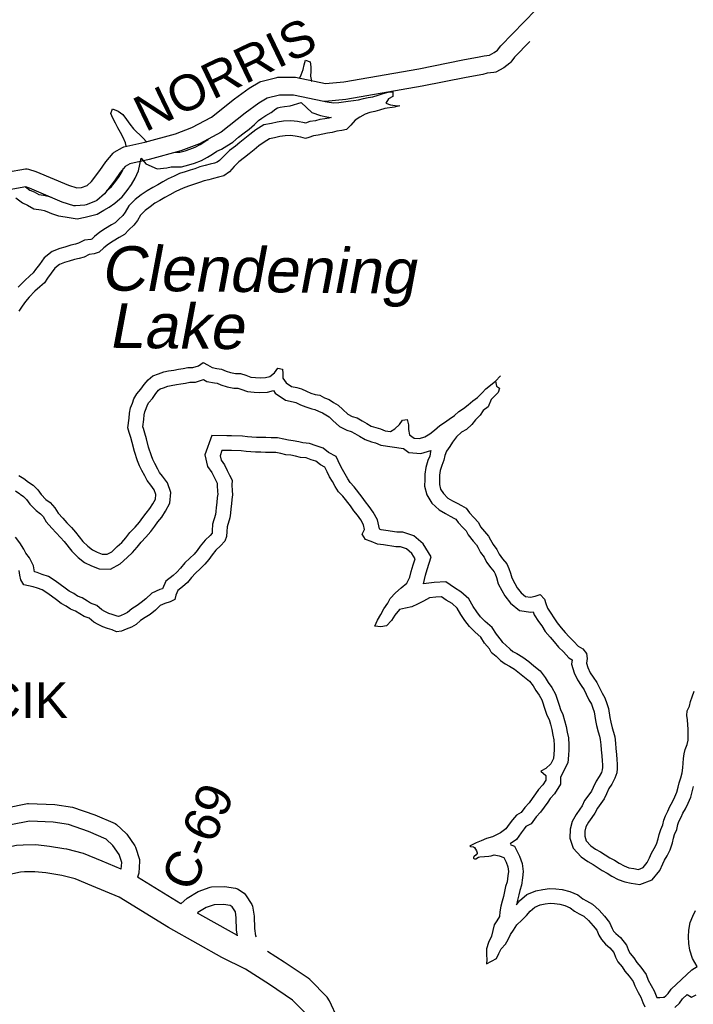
# Model space of a CAD drawing. Header units: feet. Extents: x 2324188 to 2324820, y 186207 to 186678.
# Tile 6 of 41: x 2324310 to 2324340, y 186380 to 186424. Entities that reach past the tile are written whole.
import ezdxf
from ezdxf.enums import TextEntityAlignment as Align

# ---------------------------------------------------------------- set-up
doc = ezdxf.new("R2010")
doc.units = ezdxf.units.FT
doc.header["$MEASUREMENT"] = 0
doc.linetypes.add('waterex', pattern=[0])
doc.layers.add('RD_X_Cells', color=7, linetype='Continuous')
doc.layers.add('UT_X_Water', color=133, linetype='waterex')
doc.styles.add('ROAD', font='arial.ttf', dxfattribs={"height": 400})
doc.styles.add('WATER', font='arial.ttf', dxfattribs={"oblique": 10, "height": 500})

msp = doc.modelspace()

# ---------------------------------------------------------------- linework, layer by layer
at = {"layer": 'RD_X_Cells'}
for points in [[(2324308.609, 186416.689), (2324310.296, 186416.985), (2324310.36, 186416.986), (2324310.424, 186416.976), (2324310.745, 186416.87), (2324312.175, 186416.264), (2324312.54, 186416.15), (2324312.751, 186416.167), (2324312.993, 186416.261), (2324313.189, 186416.43), (2324313.557, 186416.912), (2324313.822, 186417.299), (2324314.133, 186417.674), (2324314.187, 186417.719), (2324314.552, 186417.928), (2324314.605, 186417.949), (2324315.522, 186418.162), (2324316.868, 186418.528), (2324317.597, 186418.805), (2324318.452, 186419.261), (2324319.459, 186420.058), (2324320.108, 186420.531), (2324320.575, 186420.804), (2324320.625, 186420.824), (2324321.322, 186421.003), (2324321.37, 186421.009), (2324322.139, 186421.012), (2324323.465, 186420.736), (2324324.258, 186420.804), (2324327.56, 186421.381), (2324329.484, 186421.769), (2324330.203, 186421.903), (2324330.432, 186421.958), (2324330.66, 186421.981), (2324330.865, 186422.093), (2324331.018, 186422.203), (2324331.158, 186422.396), (2324332.687, 186423.971)], [(2324332.435, 186422.587), (2324332.435, 186422.587), (2324331.759, 186421.891), (2324331.596, 186421.666), (2324331.551, 186421.622), (2324331.282, 186421.429), (2324330.932, 186421.237), (2324330.857, 186421.214), (2324330.562, 186421.184), (2324330.366, 186421.137)], [(2324330.366, 186421.137), (2324329.633, 186421), (2324327.705, 186420.612), (2324324.359, 186420.027), (2324323.447, 186419.948), (2324323.39, 186419.952), (2324322.06, 186420.229), (2324321.446, 186420.227), (2324320.899, 186420.086), (2324320.537, 186419.875), (2324319.932, 186419.435), (2324318.883, 186418.603), (2324317.922, 186418.091), (2324317.111, 186417.782), (2324315.714, 186417.403), (2324314.866, 186417.205), (2324314.667, 186417.092), (2324314.447, 186416.827), (2324314.192, 186416.454), (2324313.762, 186415.89), (2324313.427, 186415.602), (2324313.37, 186415.567), (2324312.955, 186415.407), (2324312.9, 186415.394), (2324312.49, 186415.36), (2324312.415, 186415.369), (2324311.905, 186415.528), (2324310.47, 186416.137), (2324310.303, 186416.191), (2324308.747, 186415.918)], [(2324309.439, 186388.928), (2324310.38, 186389.116), (2324310.426, 186389.12), (2324311.574, 186389.071), (2324312.358, 186388.955), (2324313.336, 186388.622), (2324314.231, 186388.23), (2324314.287, 186388.193), (2324314.707, 186387.801), (2324314.735, 186387.769), (2324315.091, 186387.254), (2324315.116, 186387.202), (2324315.292, 186386.655), (2324315.301, 186386.58), (2324315.265, 186386.061), (2324315.254, 186386.008), (2324315.208, 186385.88)], [(2324314.492, 186386.234), (2324314.513, 186386.523), (2324314.398, 186386.88), (2324314.127, 186387.271), (2324313.826, 186387.552), (2324313.052, 186387.891), (2324312.173, 186388.191), (2324311.5, 186388.29), (2324310.464, 186388.335), (2324309.649, 186388.172)], [(2324317.115, 186384.712), (2324317.386, 186384.956), (2324317.877, 186385.252), (2324318.394, 186385.439), (2324318.455, 186385.45), (2324319.031, 186385.467), (2324319.515, 186385.39), (2324319.59, 186385.362), (2324319.889, 186385.171), (2324319.95, 186385.111), (2324320.227, 186384.675), (2324320.255, 186384.601), (2324320.326, 186384.169), (2324320.342, 186383.624), (2324320.388, 186383.306), (2324320.418, 186383.258)], [(2324319.596, 186383.309), (2324319.56, 186383.556), (2324319.545, 186384.093), (2324319.502, 186384.357), (2324319.359, 186384.581), (2324319.272, 186384.636), (2324318.981, 186384.683), (2324318.572, 186384.671), (2324318.216, 186384.542), (2324317.854, 186384.323), (2324317.834, 186384.305)]]:
    msp.add_lwpolyline(points, dxfattribs=at)
at = {"layer": 'RD_X_Cells', "color": 2, "linetype": 'Continuous'}
for points in [[(2324314.492, 186386.234), (2324313.649, 186386.589), (2324312.842, 186386.926), (2324312.099, 186387.108), (2324311.97, 186387.124), (2324311.343, 186387.234), (2324310.747, 186387.295), (2324310.193, 186387.287), (2324309.9, 186387.264), (2324308.29, 186386.914), (2324307.246, 186386.579), (2324306.482, 186386.432), (2324305.374, 186386.358), (2324304.475, 186386.457), (2324303.41, 186386.806), (2324302.622, 186387.225), (2324300.859, 186388.743), (2324299.593, 186390.117)], [(2324317.864, 186382.939), (2324316.562, 186383.675), (2324314.396, 186385), (2324313.195, 186385.506), (2324312.475, 186385.807), (2324311.884, 186385.951), (2324311.793, 186385.963), (2324311.181, 186386.07), (2324310.696, 186386.12), (2324310.249, 186386.114), (2324310.073, 186386.099), (2324308.595, 186385.778), (2324307.537, 186385.439), (2324306.632, 186385.265), (2324305.349, 186385.179), (2324304.226, 186385.303), (2324302.948, 186385.721), (2324301.955, 186386.25), (2324300.041, 186387.897), (2324298.729, 186389.321)], [(2324317.116, 186384.713), (2324315.208, 186385.88)], [(2324318.442, 186383.961), (2324317.834, 186384.305)], [(2324319.595, 186383.32), (2324319.461, 186383.385), (2324318.442, 186383.961)], [(2324327.796, 186367.065), (2324327.243, 186367.85), (2324326.758, 186368.607), (2324326.465, 186369.255), (2324325.769, 186371.679), (2324325.367, 186372.983), (2324325.031, 186373.71), (2324324.551, 186374.273), (2324324.227, 186375.323), (2324323.893, 186376.526), (2324323.079, 186378.759), (2324322.911, 186379.217), (2324322.603, 186379.887), (2324322.012, 186380.482), (2324321.003, 186381.172), (2324319.948, 186381.843), (2324318.914, 186382.345), (2324317.864, 186382.939)], [(2324328.756, 186367.741), (2324328.218, 186368.506), (2324327.793, 186369.168), (2324327.571, 186369.661), (2324326.895, 186372.014), (2324326.466, 186373.404), (2324326.03, 186374.349), (2324325.602, 186374.85), (2324325.354, 186375.654), (2324325.012, 186376.885), (2324324.182, 186379.161), (2324323.998, 186379.665), (2324323.639, 186380.444), (2324323.537, 186380.612), (2324322.767, 186381.388), (2324322.693, 186381.439), (2324321.65, 186382.153), (2324320.913, 186382.621)]]:
    msp.add_lwpolyline(points, dxfattribs=at)
at = {"layer": 'UT_X_Water'}
msp.add_line((2324330.927, 186407.662), (2324331.141, 186407.895), dxfattribs=at)
for points in [[(2324322.322, 186420.956), (2324322.397, 186421.115), (2324322.473, 186421.358), (2324322.527, 186421.555), (2324322.588, 186421.759), (2324322.784, 186421.682), (2324322.809, 186421.471), (2324322.81, 186421.274), (2324322.804, 186421.062), (2324322.852, 186420.843), (2324322.853, 186420.84)], [(2324323.441, 186419.946), (2324323.617, 186419.914), (2324323.828, 186419.884), (2324324.047, 186419.902), (2324324.25, 186419.934), (2324324.461, 186419.959), (2324324.695, 186419.992), (2324324.914, 186420.017), (2324325.125, 186420.074), (2324325.328, 186420.122), (2324325.531, 186420.155), (2324325.765, 186420.22), (2324325.991, 186420.3), (2324326.218, 186420.356), (2324326.421, 186420.365), (2324326.422, 186420.169)], [(2324326.422, 186420.169), (2324326.22, 186420.066), (2324326.111, 186419.869), (2324326.307, 186419.792), (2324326.519, 186419.77), (2324326.722, 186419.755), (2324326.496, 186419.699), (2324326.058, 186419.633), (2324325.832, 186419.569), (2324325.629, 186419.512), (2324325.403, 186419.456), (2324325.2, 186419.384), (2324324.966, 186419.257), (2324324.764, 186419.13), (2324324.569, 186418.909), (2324324.375, 186418.711), (2324324.172, 186418.67), (2324323.953, 186418.645), (2324323.751, 186418.589), (2324323.547, 186418.548), (2324323.344, 186418.516), (2324323.141, 186418.467), (2324322.938, 186418.434), (2324322.735, 186418.362), (2324322.579, 186418.314)], [(2324309.859, 186415.711), (2324310.156, 186415.488), (2324310.382, 186415.399), (2324310.65, 186415.236), (2324310.971, 186415.188), (2324311.113, 186415.162), (2324311.23, 186415.121), (2324311.431, 186415.026), (2324311.743, 186414.92), (2324312.029, 186414.873), (2324312.564, 186414.797), (2324312.911, 186414.862), (2324313.437, 186415.002), (2324313.727, 186415.166), (2324313.964, 186415.31), (2324314.211, 186415.483), (2324314.527, 186415.756), (2324314.752, 186416.034), (2324314.945, 186416.295), (2324315.11, 186416.582), (2324315.253, 186416.896), (2324315.37, 186417.462), (2324315.567, 186417.208), (2324316.063, 186416.993), (2324316.488, 186417.028), (2324316.691, 186417.078), (2324317.142, 186417.081), (2324317.467, 186417.16), (2324317.715, 186417.236), (2324318.016, 186417.349), (2324318.278, 186417.497), (2324318.506, 186417.635), (2324318.696, 186417.759), (2324318.888, 186417.85), (2324319.135, 186417.999), (2324319.388, 186418.161), (2324319.643, 186418.377), (2324319.885, 186418.564), (2324320.109, 186418.733), (2324320.347, 186418.938), (2324320.52, 186419.113), (2324320.66, 186419.212), (2324320.843, 186419.327), (2324321.076, 186419.467), (2324321.282, 186419.621), (2324321.359, 186419.669), (2324321.468, 186419.69), (2324321.664, 186419.733), (2324321.908, 186419.761), (2324322.385, 186419.907), (2324322.859, 186419.456), (2324323.244, 186419.325), (2324323.515, 186419.276), (2324323.71, 186419.249)], [(2324314.712, 186417.979), (2324314.675, 186418.134), (2324314.58, 186418.361), (2324314.461, 186418.58), (2324314.35, 186418.783), (2324314.247, 186418.994), (2324314.128, 186419.213), (2324314.033, 186419.425), (2324314.11, 186419.621), (2324314.361, 186419.521), (2324314.565, 186419.381), (2324314.723, 186419.155), (2324314.873, 186418.944), (2324315.038, 186418.741), (2324315.44, 186418.343), (2324315.616, 186418.162)], [(2324322.589, 186418.993), (2324322.54, 186419.01), (2324322.226, 186419.068), (2324321.932, 186419.099), (2324321.618, 186419.076), (2324321.342, 186419.037), (2324321.094, 186418.986), (2324320.757, 186418.923), (2324320.404, 186418.695), (2324320.134, 186418.503), (2324319.922, 186418.321), (2324319.702, 186418.151), (2324319.503, 186417.987), (2324319.239, 186417.788), (2324318.979, 186417.533), (2324318.813, 186417.351), (2324318.706, 186417.276), (2324318.58, 186417.237), (2324318.392, 186417.187), (2324318.178, 186417.138), (2324317.94, 186417.071), (2324317.725, 186416.995), (2324317.513, 186416.927), (2324317.296, 186416.861), (2324317.051, 186416.777), (2324316.81, 186416.673), (2324316.554, 186416.547), (2324316.316, 186416.413), (2324316.094, 186416.292), (2324315.875, 186416.164), (2324315.629, 186416.029), (2324315.371, 186415.842), (2324315.111, 186415.643), (2324314.829, 186415.356), (2324314.669, 186415.085), (2324314.561, 186414.945), (2324314.373, 186414.767), (2324314.232, 186414.623), (2324314.066, 186414.527), (2324313.799, 186414.363), (2324313.56, 186414.212), (2324313.314, 186414.01), (2324313.196, 186413.904), (2324313.152, 186413.89), (2324312.881, 186413.849), (2324312.622, 186413.717), (2324312.489, 186413.678), (2324312.282, 186413.637), (2324312.014, 186413.554), (2324311.795, 186413.485), (2324311.46, 186413.362), (2324311.111, 186413.075), (2324310.904, 186412.794), (2324310.734, 186412.571), (2324310.628, 186412.416), (2324310.483, 186412.286), (2324310.259, 186412.083), (2324309.97, 186411.789)], [(2324323.709, 186419.248), (2324323.601, 186419.218), (2324323.433, 186419.184), (2324323.218, 186419.149), (2324323.015, 186419.101), (2324322.778, 186419.063), (2324322.587, 186418.995)], [(2324322.579, 186418.314), (2324322.376, 186418.383), (2324322.133, 186418.429), (2324321.922, 186418.451), (2324321.687, 186418.434), (2324321.453, 186418.401), (2324321.219, 186418.352), (2324321, 186418.311), (2324320.766, 186418.16), (2324320.533, 186417.994), (2324320.331, 186417.82), (2324320.105, 186417.646), (2324319.903, 186417.48), (2324319.662, 186417.297), (2324319.444, 186417.084), (2324319.242, 186416.863), (2324318.993, 186416.688), (2324318.759, 186416.616), (2324318.548, 186416.56), (2324318.337, 186416.511), (2324318.134, 186416.455), (2324317.932, 186416.383), (2324317.705, 186416.311), (2324317.495, 186416.247), (2324317.284, 186416.174), (2324317.081, 186416.087), (2324316.855, 186415.975), (2324316.629, 186415.848), (2324316.411, 186415.729), (2324316.193, 186415.602), (2324315.975, 186415.483), (2324315.757, 186415.324), (2324315.539, 186415.158), (2324315.345, 186414.96), (2324315.206, 186414.724), (2324315.043, 186414.511), (2324314.825, 186414.305), (2324314.631, 186414.108), (2324314.397, 186413.973), (2324314.14, 186413.814), (2324313.938, 186413.687), (2324313.736, 186413.521), (2324313.526, 186413.331), (2324313.299, 186413.259), (2324313.081, 186413.226), (2324312.862, 186413.115), (2324312.644, 186413.05), (2324312.441, 186413.01), (2324312.207, 186412.938), (2324312.004, 186412.873), (2324311.785, 186412.793), (2324311.583, 186412.627), (2324311.421, 186412.406), (2324311.258, 186412.193), (2324311.118, 186411.988), (2324310.916, 186411.806), (2324310.706, 186411.617), (2324310.45, 186411.356), (2324310.287, 186411.159), (2324310.148, 186410.961), (2324309.993, 186410.741)], [(2324316.875, 186417.725), (2324317.063, 186417.727), (2324317.297, 186417.783), (2324317.508, 186417.848), (2324317.742, 186417.936), (2324317.952, 186418.055), (2324318.162, 186418.182), (2324318.317, 186418.283)], [(2324313.845, 186416.021), (2324314.062, 186416.207), (2324314.24, 186416.428), (2324314.403, 186416.649), (2324314.535, 186416.878), (2324314.597, 186417.014)], [(2324310.29, 186416.195), (2324310.474, 186416.057), (2324310.67, 186415.98), (2324310.874, 186415.856), (2324311.077, 186415.826), (2324311.281, 186415.788), (2324311.416, 186415.74)], [(2324310.425, 186403.233), (2324310.622, 186403.093), (2324310.826, 186402.891), (2324310.976, 186402.68), (2324311.181, 186402.469), (2324311.377, 186402.329), (2324311.582, 186402.103), (2324311.724, 186401.869), (2324311.929, 186401.642), (2324312.11, 186401.44), (2324312.307, 186401.237), (2324312.48, 186401.034), (2324312.812, 186400.628), (2324313.024, 186400.41), (2324313.228, 186400.254), (2324313.44, 186400.146), (2324313.652, 186400.069), (2324313.871, 186400.063), (2324314.074, 186400.174), (2324314.314, 186400.395), (2324314.524, 186400.585), (2324314.695, 186400.783), (2324314.873, 186401.011), (2324315.099, 186401.248), (2324315.293, 186401.469), (2324315.448, 186401.675), (2324315.587, 186401.872), (2324315.75, 186402.069), (2324315.882, 186402.274), (2324315.99, 186402.487), (2324316.012, 186402.691), (2324315.94, 186402.894), (2324315.79, 186403.097), (2324315.625, 186403.3), (2324315.522, 186403.511), (2324315.403, 186403.746), (2324315.292, 186403.949), (2324315.212, 186404.169), (2324315.069, 186404.576), (2324314.973, 186404.967), (2324314.909, 186405.195), (2324314.845, 186405.406), (2324314.788, 186405.617), (2324314.848, 186406.042), (2324314.862, 186406.254), (2324314.9, 186406.497), (2324314.985, 186406.694), (2324315.046, 186406.891), (2324315.177, 186407.111), (2324315.356, 186407.309), (2324315.503, 186407.514), (2324315.674, 186407.727), (2324315.884, 186407.893), (2324316.126, 186407.981), (2324316.36, 186408.069), (2324316.571, 186408.11), (2324316.797, 186408.151), (2324317, 186408.191), (2324317.211, 186408.216), (2324317.422, 186408.257), (2324317.641, 186408.266), (2324317.883, 186408.338), (2324318.085, 186408.481), (2324318.281, 186408.38), (2324318.478, 186408.264), (2324318.689, 186408.226), (2324318.892, 186408.196), (2324319.096, 186408.104), (2324319.292, 186408.042), (2324319.504, 186408.004), (2324319.73, 186407.998), (2324319.958, 186407.921), (2324320.177, 186407.844), (2324320.381, 186407.822), (2324320.592, 186407.808), (2324320.819, 186407.817), (2324321.021, 186407.874), (2324321.224, 186408.024), (2324321.371, 186408.237), (2324321.567, 186408.191), (2324321.592, 186407.995), (2324321.593, 186407.799), (2324321.727, 186407.596), (2324321.963, 186407.433), (2324322.198, 186407.387), (2324322.401, 186407.326), (2324322.621, 186407.217), (2324322.817, 186407.14), (2324323.013, 186407.079), (2324323.209, 186407.041), (2324323.413, 186406.933), (2324323.616, 186406.855), (2324323.813, 186406.731), (2324324.017, 186406.607), (2324324.222, 186406.412), (2324324.442, 186406.21), (2324324.638, 186406.117), (2324324.849, 186406.048), (2324325.069, 186405.924), (2324325.273, 186405.8), (2324325.47, 186405.691)], [(2324310.05, 186402.707), (2324310.204, 186402.597), (2324310.332, 186402.471), (2324310.479, 186402.265), (2324310.758, 186401.977), (2324310.945, 186401.844), (2324311.062, 186401.715), (2324311.204, 186401.481), (2324311.449, 186401.211), (2324311.638, 186400.999), (2324311.829, 186400.802), (2324311.985, 186400.62), (2324312.329, 186400.198), (2324312.595, 186399.925), (2324312.883, 186399.706), (2324313.182, 186399.553), (2324313.529, 186399.426), (2324314.028, 186399.412), (2324314.453, 186399.645), (2324314.75, 186399.918), (2324314.987, 186400.133), (2324315.194, 186400.372), (2324315.363, 186400.589), (2324315.576, 186400.813), (2324315.794, 186401.061), (2324315.969, 186401.293), (2324316.101, 186401.479), (2324316.273, 186401.688), (2324316.443, 186401.952), (2324316.619, 186402.299), (2324316.67, 186402.767), (2324316.517, 186403.2), (2324316.301, 186403.494), (2324316.172, 186403.651), (2324316.1, 186403.799), (2324315.975, 186404.047), (2324315.882, 186404.216), (2324315.821, 186404.386), (2324315.689, 186404.761), (2324315.597, 186405.132), (2324315.528, 186405.376), (2324315.466, 186405.582), (2324315.446, 186405.657), (2324315.491, 186405.975), (2324315.505, 186406.183), (2324315.526, 186406.317), (2324315.591, 186406.47), (2324315.64, 186406.626), (2324315.699, 186406.726), (2324315.859, 186406.902), (2324316.018, 186407.123), (2324316.132, 186407.266), (2324316.203, 186407.322), (2324316.35, 186407.375), (2324316.536, 186407.445), (2324316.689, 186407.475), (2324316.918, 186407.516), (2324317.102, 186407.553), (2324317.31, 186407.577), (2324317.497, 186407.614), (2324317.749, 186407.624), (2324318.109, 186407.732), (2324318.249, 186407.649), (2324318.585, 186407.589), (2324318.708, 186407.571), (2324318.865, 186407.499), (2324319.138, 186407.414), (2324319.437, 186407.36), (2324319.615, 186407.355), (2324319.747, 186407.31), (2324320.033, 186407.21), (2324320.324, 186407.178), (2324320.584, 186407.161), (2324320.92, 186407.175), (2324321.183, 186407.248), (2324321.257, 186407.136), (2324321.707, 186406.824), (2324322.043, 186406.759), (2324322.164, 186406.723), (2324322.359, 186406.626), (2324322.602, 186406.531), (2324322.854, 186406.452), (2324322.991, 186406.425), (2324323.146, 186406.343), (2324323.327, 186406.275), (2324323.472, 186406.182), (2324323.622, 186406.091), (2324323.78, 186405.941), (2324324.077, 186405.668), (2324324.398, 186405.516), (2324324.588, 186405.454), (2324324.743, 186405.366), (2324324.949, 186405.241), (2324325.204, 186405.1)], [(2324330.495, 186407.332), (2324330.927, 186407.662), (2324330.973, 186407.449), (2324331.098, 186407.362), (2324331.037, 186407.164), (2324330.729, 186406.863), (2324330.602, 186406.535)], [(2324325.47, 186405.691), (2324325.666, 186405.622), (2324325.869, 186405.568), (2324326.073, 186405.483), (2324326.308, 186405.446), (2324326.51, 186405.565), (2324326.712, 186405.755), (2324326.836, 186405.952), (2324327.039, 186405.976), (2324327.103, 186405.749), (2324327.097, 186405.537), (2324327.153, 186405.302), (2324327.35, 186405.162), (2324327.584, 186405.14), (2324327.819, 186405.213), (2324328.037, 186405.348), (2324328.247, 186405.514), (2324328.48, 186405.72), (2324328.682, 186405.854), (2324328.893, 186405.997), (2324329.118, 186406.156), (2324329.32, 186406.337), (2324329.523, 186406.464), (2324329.725, 186406.623), (2324329.927, 186406.797), (2324330.13, 186406.947), (2324330.332, 186407.153), (2324330.495, 186407.332)], [(2324330.602, 186406.535), (2324330.384, 186406.376), (2324330.252, 186406.171), (2324330.05, 186405.966), (2324329.879, 186405.761), (2324329.646, 186405.547), (2324329.436, 186405.42), (2324329.218, 186405.222), (2324329.032, 186404.986), (2324328.916, 186404.789), (2324328.777, 186404.592), (2324328.692, 186404.395), (2324328.662, 186404.198), (2324328.562, 186403.962), (2324328.493, 186403.734), (2324328.463, 186403.53), (2324328.464, 186403.334), (2324328.458, 186403.122), (2324328.506, 186402.926), (2324328.633, 186402.723), (2324328.837, 186402.528), (2324329.041, 186402.412), (2324329.237, 186402.303), (2324329.434, 186402.202), (2324329.63, 186402.086), (2324329.78, 186401.875), (2324329.977, 186401.672), (2324330.174, 186401.462), (2324330.269, 186401.259), (2324330.434, 186401.056), (2324330.615, 186400.853), (2324330.709, 186400.695)], [(2324325.824, 186401.171), (2324325.745, 186401.571), (2324325.558, 186401.915), (2324325.377, 186402.161), (2324325.223, 186402.359), (2324325.072, 186402.571), (2324324.714, 186403.027), (2324324.546, 186403.206), (2324324.438, 186403.376), (2324324.324, 186403.579), (2324324.205, 186403.778), (2324324.109, 186403.967), (2324323.924, 186404.361), (2324323.588, 186404.534), (2324323.354, 186404.72), (2324323.047, 186404.824), (2324322.754, 186404.927), (2324322.472, 186404.951), (2324322.292, 186404.995), (2324322.038, 186405.05), (2324321.835, 186405.071), (2324321.637, 186405.119), (2324321.35, 186405.169), (2324321.077, 186405.176), (2324320.843, 186405.182), (2324320.64, 186405.189), (2324320.425, 186405.195), (2324320.227, 186405.208), (2324320.039, 186405.221), (2324319.816, 186405.252), (2324319.333, 186405.267), (2324319.13, 186405.258), (2324318.471, 186405.277), (2324318.157, 186404.428), (2324318.282, 186403.92), (2324318.473, 186403.651), (2324318.57, 186403.452), (2324318.673, 186403.249), (2324318.707, 186403.181), (2324318.701, 186403.087), (2324318.722, 186402.811), (2324318.731, 186402.701), (2324318.703, 186402.555), (2324318.687, 186402.331), (2324318.665, 186402.119), (2324318.651, 186401.936), (2324318.632, 186401.805), (2324318.502, 186401.388), (2324318.482, 186401.087), (2324318.479, 186400.982), (2324318.393, 186400.892), (2324318.171, 186400.683), (2324317.96, 186400.418), (2324317.833, 186400.223), (2324317.694, 186400.07), (2324317.51, 186399.89), (2324317.288, 186399.682), (2324317.093, 186399.456), (2324316.94, 186399.275), (2324316.768, 186399.131), (2324316.455, 186398.874), (2324316.302, 186398.547), (2324316.188, 186398.514), (2324315.83, 186398.352), (2324315.571, 186398.099), (2324315.375, 186397.945), (2324315.187, 186397.816), (2324314.959, 186397.665), (2324314.771, 186397.51), (2324314.649, 186397.438), (2324314.464, 186397.36), (2324314.371, 186397.322), (2324314.315, 186397.346), (2324314.093, 186397.41), (2324313.95, 186397.466), (2324313.775, 186397.553), (2324313.648, 186397.618), (2324313.42, 186397.809), (2324313.15, 186397.917), (2324313.005, 186397.997), (2324312.775, 186398.143), (2324312.572, 186398.224), (2324312.408, 186398.334), (2324312.208, 186398.444), (2324312.031, 186398.574), (2324311.809, 186398.738), (2324311.588, 186398.898), (2324311.303, 186399.083), (2324311.027, 186399.177), (2324310.801, 186399.256), (2324310.678, 186399.285), (2324310.635, 186399.555), (2324310.461, 186399.899)], [(2324325.204, 186405.1), (2324325.475, 186405.004), (2324325.662, 186404.955), (2324325.895, 186404.858), (2324326.888, 186404.699), (2324327.117, 186404.535), (2324327.652, 186404.485), (2324328.085, 186404.619)], [(2324325.075, 186400.948), (2324325.171, 186401.145), (2324325.131, 186401.349), (2324325.012, 186401.568), (2324324.862, 186401.771), (2324324.704, 186401.974), (2324324.554, 186402.185), (2324324.223, 186402.606), (2324324.034, 186402.809), (2324323.884, 186403.043), (2324323.765, 186403.254), (2324323.639, 186403.465), (2324323.528, 186403.684), (2324323.433, 186403.888), (2324323.237, 186403.988), (2324323.04, 186404.144), (2324322.836, 186404.213), (2324322.617, 186404.29), (2324322.366, 186404.312), (2324322.147, 186404.365), (2324321.936, 186404.411), (2324321.724, 186404.433), (2324321.505, 186404.487), (2324321.286, 186404.524), (2324321.059, 186404.531), (2324320.824, 186404.537), (2324320.621, 186404.543), (2324320.394, 186404.55), (2324320.183, 186404.564), (2324319.972, 186404.578), (2324319.761, 186404.608), (2324319.338, 186404.621), (2324319.135, 186404.611), (2324318.916, 186404.618), (2324318.831, 186404.39), (2324318.88, 186404.194), (2324319.03, 186403.983), (2324319.148, 186403.74), (2324319.251, 186403.537), (2324319.362, 186403.31), (2324319.348, 186403.09), (2324319.365, 186402.863), (2324319.382, 186402.667), (2324319.344, 186402.47), (2324319.33, 186402.274), (2324319.308, 186402.062), (2324319.294, 186401.866), (2324319.264, 186401.662), (2324319.141, 186401.268), (2324319.127, 186401.056), (2324319.121, 186400.837), (2324319.036, 186400.632), (2324318.85, 186400.434), (2324318.648, 186400.245), (2324318.485, 186400.04), (2324318.345, 186399.827), (2324318.159, 186399.621), (2324317.957, 186399.424), (2324317.755, 186399.234), (2324317.584, 186399.037), (2324317.398, 186398.816), (2324317.18, 186398.634), (2324316.978, 186398.467), (2324316.885, 186398.271), (2324316.848, 186398.074), (2324316.637, 186397.971), (2324316.411, 186397.906), (2324316.2, 186397.811), (2324315.998, 186397.613), (2324315.757, 186397.423), (2324315.547, 186397.28), (2324315.345, 186397.146), (2324315.142, 186396.979), (2324314.94, 186396.86), (2324314.714, 186396.765), (2324314.503, 186396.677), (2324314.292, 186396.652), (2324314.096, 186396.737), (2324313.885, 186396.798), (2324313.689, 186396.875), (2324313.485, 186396.976), (2324313.288, 186397.076), (2324313.084, 186397.248), (2324312.872, 186397.333), (2324312.676, 186397.441), (2324312.48, 186397.565), (2324312.268, 186397.65), (2324312.072, 186397.782), (2324311.86, 186397.899), (2324311.648, 186398.054), (2324311.428, 186398.217), (2324311.223, 186398.365), (2324311.019, 186398.497), (2324310.815, 186398.566), (2324310.62, 186398.636), (2324310.424, 186398.681), (2324310.22, 186398.719), (2324310.086, 186398.938), (2324310.045, 186399.15), (2324310.013, 186399.353)], [(2324328.085, 186404.619), (2324328.066, 186404.574), (2324328.036, 186404.376), (2324327.954, 186404.182), (2324327.861, 186403.875), (2324327.817, 186403.575), (2324327.818, 186403.341), (2324327.81, 186403.053), (2324327.904, 186402.672), (2324328.128, 186402.312), (2324328.449, 186402.006), (2324328.725, 186401.848), (2324328.934, 186401.733), (2324329.121, 186401.637), (2324329.183, 186401.6), (2324329.282, 186401.461), (2324329.509, 186401.227), (2324329.632, 186401.096), (2324329.718, 186400.912), (2324329.943, 186400.636), (2324330.092, 186400.469), (2324330.153, 186400.366)], [(2324310.001, 186403.521), (2324310.213, 186403.389), (2324310.425, 186403.233)], [(2324309.851, 186402.853), (2324310.043, 186402.712)], [(2324330.738, 186395.763), (2324330.656, 186395.904), (2324330.442, 186396.161), (2324330.275, 186396.418), (2324330.029, 186396.643), (2324329.776, 186396.883), (2324329.578, 186397.155), (2324329.395, 186397.42), (2324329.243, 186397.693), (2324329.014, 186397.894), (2324328.762, 186398.048), (2324328.557, 186398.195), (2324328.299, 186398.176), (2324328.025, 186398.142), (2324327.769, 186398.005), (2324327.504, 186397.869), (2324327.247, 186397.756), (2324326.974, 186397.698), (2324326.709, 186397.64), (2324326.508, 186397.387), (2324326.362, 186397.15), (2324326.138, 186396.92), (2324325.888, 186396.87), (2324325.621, 186396.906), (2324325.744, 186397.167), (2324325.882, 186397.419), (2324326.028, 186397.664), (2324326.197, 186397.917), (2324326.304, 186398.114), (2324326.536, 186398.368), (2324326.776, 186398.583), (2324327.032, 186398.797), (2324327.162, 186399.05), (2324327.222, 186399.309), (2324327.312, 186399.593), (2324327.395, 186399.86), (2324327.252, 186400.094), (2324327.015, 186400.295), (2324326.748, 186400.387), (2324326.545, 186400.384), (2324326.012, 186400.472), (2324325.737, 186400.508), (2324325.47, 186400.615), (2324325.211, 186400.714), (2324325.075, 186400.948)], [(2324331.24, 186396.184), (2324331.187, 186396.276), (2324330.962, 186396.545), (2324330.771, 186396.839), (2324330.47, 186397.115), (2324330.264, 186397.311), (2324330.104, 186397.529), (2324329.944, 186397.761), (2324329.753, 186398.104), (2324329.398, 186398.416), (2324329.118, 186398.587), (2324328.743, 186398.856), (2324328.235, 186398.819), (2324327.758, 186398.759), (2324327.845, 186399.138), (2324327.928, 186399.399), (2324328.099, 186399.949), (2324327.749, 186400.52), (2324327.34, 186400.867), (2324326.852, 186401.034), (2324326.594, 186401.031), (2324326.106, 186401.111), (2324325.902, 186401.138), (2324325.824, 186401.169)], [(2324310.461, 186399.899), (2324310.303, 186400.11), (2324310.215, 186400.282), (2324310.045, 186400.57), (2324309.846, 186400.811)], [(2324330.709, 186400.695), (2324330.819, 186400.484), (2324330.975, 186400.264), (2324331.077, 186400.061), (2324331.226, 186399.865), (2324331.414, 186399.646), (2324331.508, 186399.442), (2324331.579, 186399.238), (2324331.642, 186399.019), (2324331.775, 186398.784), (2324331.877, 186398.588), (2324332.049, 186398.369), (2324332.245, 186398.204), (2324332.457, 186398.173), (2324332.668, 186398.221), (2324332.879, 186398.292), (2324333.075, 186398.096), (2324333.13, 186397.892), (2324333.2, 186397.696), (2324333.349, 186397.477), (2324333.49, 186397.273), (2324333.632, 186397.054), (2324333.812, 186396.835), (2324333.984, 186396.631), (2324334.164, 186396.428), (2324334.368, 186396.224), (2324334.556, 186396.021), (2324334.76, 186395.903), (2324334.916, 186395.7), (2324334.948, 186395.48), (2324334.917, 186395.284), (2324334.98, 186395.088), (2324335.082, 186394.861), (2324335.215, 186394.665), (2324335.372, 186394.43), (2324335.489, 186394.195), (2324335.599, 186393.96), (2324335.717, 186393.756), (2324335.811, 186393.514), (2324335.881, 186393.294), (2324335.944, 186392.886), (2324335.992, 186392.683), (2324336.047, 186392.44), (2324336.11, 186392.244), (2324336.157, 186392.04), (2324336.188, 186391.758), (2324336.204, 186391.53), (2324336.228, 186391.264), (2324336.244, 186391.044), (2324336.268, 186390.848), (2324336.268, 186390.652), (2324336.245, 186390.456), (2324336.167, 186390.221), (2324336.034, 186389.969), (2324335.901, 186389.773), (2324335.792, 186389.538), (2324335.69, 186389.326), (2324335.542, 186389.122), (2324335.394, 186388.91), (2324335.284, 186388.69), (2324335.151, 186388.494), (2324335.003, 186388.29), (2324334.894, 186388.093), (2324334.847, 186387.897), (2324334.839, 186387.685), (2324334.902, 186387.482), (2324335.106, 186387.262), (2324335.317, 186387.114), (2324335.537, 186386.989), (2324335.74, 186386.864), (2324335.936, 186386.731), (2324336.147, 186386.621), (2324336.359, 186386.488), (2324336.578, 186386.371), (2324336.781, 186386.293), (2324336.993, 186386.254), (2324337.196, 186386.223), (2324337.407, 186386.302), (2324337.587, 186386.522), (2324337.681, 186386.726), (2324337.767, 186386.93), (2324337.892, 186387.134), (2324337.993, 186387.33), (2324338.071, 186387.558), (2324338.11, 186387.754), (2324338.18, 186387.974), (2324338.266, 186388.178), (2324338.313, 186388.382), (2324338.383, 186388.578), (2324338.484, 186388.782), (2324338.57, 186388.986), (2324338.695, 186389.19), (2324338.797, 186389.402), (2324338.882, 186389.606), (2324338.945, 186389.834), (2324338.984, 186390.03), (2324339.054, 186390.249), (2324339.124, 186390.461), (2324339.147, 186390.681), (2324339.178, 186391.089), (2324339.209, 186391.293)], [(2324330.136, 186400.398), (2324330.266, 186400.145), (2324330.42, 186399.93), (2324330.527, 186399.718), (2324330.724, 186399.459), (2324330.866, 186399.293), (2324330.909, 186399.2), (2324330.963, 186399.043), (2324331.042, 186398.767), (2324331.208, 186398.475), (2324331.332, 186398.236), (2324331.583, 186397.917), (2324331.97, 186397.592), (2324332.481, 186397.517), (2324332.571, 186397.537), (2324332.62, 186397.401), (2324332.817, 186397.112), (2324332.953, 186396.915), (2324333.109, 186396.673), (2324333.316, 186396.421), (2324333.496, 186396.208), (2324333.694, 186395.985), (2324333.902, 186395.776), (2324334.148, 186395.51), (2324334.286, 186395.431), (2324334.255, 186395.233), (2324334.376, 186394.857), (2324334.516, 186394.545), (2324334.679, 186394.304), (2324334.812, 186394.105), (2324334.908, 186393.914), (2324335.026, 186393.661), (2324335.132, 186393.477), (2324335.202, 186393.298), (2324335.251, 186393.145), (2324335.31, 186392.764), (2324335.362, 186392.538), (2324335.423, 186392.269), (2324335.486, 186392.072), (2324335.519, 186391.931), (2324335.545, 186391.699), (2324335.56, 186391.479), (2324335.584, 186391.212), (2324335.601, 186390.982), (2324335.622, 186390.809), (2324335.622, 186390.69), (2324335.611, 186390.597), (2324335.57, 186390.475), (2324335.479, 186390.302), (2324335.337, 186390.092), (2324335.208, 186389.813), (2324335.133, 186389.658), (2324335.016, 186389.497), (2324334.837, 186389.241), (2324334.725, 186389.016), (2324334.623, 186388.865), (2324334.458, 186388.638), (2324334.286, 186388.33), (2324334.204, 186387.984), (2324334.19, 186387.599), (2324334.328, 186387.15), (2324334.679, 186386.773), (2324334.971, 186386.568), (2324335.207, 186386.433), (2324335.389, 186386.321), (2324335.605, 186386.175), (2324335.826, 186386.06), (2324336.034, 186385.93), (2324336.309, 186385.782), (2324336.606, 186385.669), (2324336.886, 186385.617), (2324337.265, 186385.559), (2324337.797, 186385.758), (2324338.14, 186386.177), (2324338.272, 186386.466), (2324338.343, 186386.634), (2324338.455, 186386.817), (2324338.589, 186387.076), (2324338.696, 186387.39), (2324338.736, 186387.592), (2324338.787, 186387.75), (2324338.883, 186387.979), (2324338.934, 186388.2), (2324338.978, 186388.324), (2324339.072, 186388.513), (2324339.147, 186388.69), (2324339.263, 186388.881), (2324339.386, 186389.137), (2324339.494, 186389.395), (2324339.574, 186389.685), (2324339.61, 186389.868)], [(2324331.239, 186396.184), (2324331.383, 186396.062), (2324331.565, 186395.887), (2324331.683, 186395.797), (2324331.861, 186395.709), (2324332.124, 186395.544), (2324332.383, 186395.347), (2324332.607, 186395.164), (2324332.891, 186394.941), (2324333.107, 186394.645), (2324333.236, 186394.436), (2324333.395, 186394.209), (2324333.55, 186393.923), (2324333.714, 186393.43), (2324333.779, 186393.248), (2324333.884, 186393.029), (2324333.955, 186392.767), (2324334.027, 186392.5), (2324334.068, 186392.243), (2324334.122, 186392.002), (2324334.143, 186391.697), (2324334.143, 186391.466), (2324334.134, 186391.232), (2324334.094, 186390.894), (2324333.777, 186390.278), (2324333.777, 186389.959), (2324333.514, 186389.54), (2324333.327, 186389.335), (2324333.214, 186389.169), (2324333.061, 186388.958), (2324332.899, 186388.732), (2324332.715, 186388.531), (2324332.488, 186388.227), (2324332.26, 186388.099), (2324332.18, 186388.005), (2324332.053, 186387.827), (2324331.844, 186387.54), (2324331.569, 186387.337)], [(2324330.738, 186395.763), (2324330.949, 186395.583), (2324331.145, 186395.395), (2324331.341, 186395.246), (2324331.545, 186395.145), (2324331.756, 186395.012), (2324331.983, 186394.84), (2324332.202, 186394.66), (2324332.422, 186394.488), (2324332.571, 186394.284), (2324332.696, 186394.08), (2324332.845, 186393.869), (2324332.955, 186393.665), (2324333.104, 186393.219), (2324333.182, 186392.999), (2324333.276, 186392.803), (2324333.331, 186392.599), (2324333.394, 186392.364), (2324333.434, 186392.121), (2324333.481, 186391.91), (2324333.497, 186391.674), (2324333.497, 186391.478), (2324333.489, 186391.282), (2324333.466, 186391.086), (2324333.349, 186390.859), (2324333.138, 186390.654), (2324332.919, 186390.536), (2324333.131, 186390.341), (2324333.131, 186390.145), (2324332.998, 186389.933), (2324332.818, 186389.736), (2324332.686, 186389.54), (2324332.537, 186389.336), (2324332.396, 186389.14), (2324332.217, 186388.943), (2324332.053, 186388.723), (2324331.842, 186388.605), (2324331.67, 186388.401), (2324331.529, 186388.205), (2324331.381, 186388.001), (2324331.146, 186387.828), (2324330.88, 186387.694)], [(2324339.209, 186391.293), (2324339.248, 186391.489), (2324339.342, 186391.701), (2324339.381, 186391.897), (2324339.388, 186392.14), (2324339.388, 186392.375), (2324339.372, 186392.571), (2324339.348, 186392.791), (2324339.317, 186392.987), (2324339.34, 186393.183), (2324339.434, 186393.395), (2324339.488, 186393.591), (2324339.551, 186393.802), (2324339.644, 186394.054)], [(2324330.88, 186387.694), (2324330.788, 186387.653), (2324330.523, 186387.58), (2324330.289, 186387.483), (2324330.079, 186387.394), (2324329.807, 186387.25), (2324329.799, 186387.241), (2324329.825, 186387.231), (2324329.955, 186387.21), (2324330.003, 186387.181), (2324330.09, 186387.032), (2324330.116, 186386.955), (2324330.113, 186386.926), (2324330.069, 186386.868), (2324329.987, 186386.791), (2324329.962, 186386.754), (2324329.963, 186386.719), (2324329.978, 186386.703), (2324330.005, 186386.687), (2324330.061, 186386.688), (2324330.177, 186386.752), (2324330.235, 186386.776), (2324330.445, 186386.792), (2324330.635, 186386.797), (2324330.728, 186386.81), (2324330.865, 186386.855)], [(2324331.566, 186387.322), (2324331.751, 186387.247), (2324331.982, 186386.805), (2324332.101, 186386.484), (2324332.143, 186386.135), (2324332.109, 186385.854), (2324332.062, 186385.53), (2324331.991, 186385.296), (2324331.943, 186385.103), (2324331.894, 186384.875), (2324331.838, 186384.672)], [(2324330.865, 186386.855), (2324331.077, 186386.824), (2324331.288, 186386.738), (2324331.39, 186386.542), (2324331.469, 186386.331), (2324331.492, 186386.135), (2324331.469, 186385.939), (2324331.43, 186385.672), (2324331.368, 186385.468), (2324331.313, 186385.248), (2324331.267, 186385.029), (2324331.212, 186384.832), (2324331.158, 186384.605), (2324331.119, 186384.362), (2324331.095, 186384.158), (2324330.978, 186383.962), (2324330.955, 186383.922)], [(2324331.84, 186384.669), (2324331.975, 186384.839), (2324332.298, 186385.114), (2324332.692, 186385.286), (2324333.002, 186385.34), (2324333.293, 186385.384), (2324333.577, 186385.362), (2324333.856, 186385.334), (2324334.183, 186385.255), (2324334.533, 186385.099), (2324334.755, 186384.93), (2324334.915, 186384.838), (2324335.182, 186384.695), (2324335.468, 186384.431), (2324335.704, 186384.167), (2324335.927, 186383.889), (2324336.043, 186383.621), (2324336.102, 186383.515), (2324336.199, 186383.405), (2324336.411, 186383.235), (2324336.678, 186382.892), (2324336.783, 186382.632), (2324336.836, 186382.521), (2324337.001, 186382.335), (2324337.13, 186382.127), (2324337.297, 186381.931), (2324337.541, 186381.61), (2324337.631, 186381.361), (2324337.754, 186381.122), (2324337.885, 186380.895), (2324338.011, 186380.591), (2324338.143, 186380.597), (2324338.286, 186380.608), (2324338.327, 186380.617), (2324338.397, 186380.665), (2324338.509, 186380.768), (2324338.642, 186380.965), (2324339.546, 186381.804), (2324339.783, 186381.962), (2324339.577, 186382.31), (2324339.451, 186382.675), (2324339.404, 186382.966), (2324339.394, 186383.265), (2324339.404, 186383.553), (2324339.472, 186383.885), (2324339.582, 186384.172), (2324339.705, 186384.409)], [(2324330.972, 186382.315), (2324331.066, 186382.527), (2324331.175, 186382.731), (2324331.355, 186382.943), (2324331.48, 186383.139), (2324331.581, 186383.359), (2324331.706, 186383.555), (2324331.863, 186383.783), (2324332.081, 186383.987), (2324332.285, 186384.191), (2324332.441, 186384.388), (2324332.644, 186384.561), (2324332.879, 186384.663), (2324333.106, 186384.703), (2324333.317, 186384.734), (2324333.52, 186384.719), (2324333.747, 186384.696), (2324333.974, 186384.641), (2324334.201, 186384.54), (2324334.397, 186384.391), (2324334.601, 186384.274), (2324334.804, 186384.164), (2324335.008, 186383.977), (2324335.212, 186383.75), (2324335.368, 186383.554), (2324335.462, 186383.334), (2324335.572, 186383.139), (2324335.752, 186382.935), (2324335.948, 186382.779), (2324336.113, 186382.567), (2324336.191, 186382.371), (2324336.293, 186382.16), (2324336.481, 186381.948), (2324336.607, 186381.745), (2324336.795, 186381.525), (2324336.967, 186381.298), (2324337.038, 186381.102), (2324337.187, 186380.813), (2324337.304, 186380.609), (2324337.398, 186380.382), (2324337.477, 186380.186)], [(2324330.955, 186383.922), (2324330.871, 186383.787), (2324330.752, 186383.283), (2324330.614, 186383.015), (2324330.531, 186382.732), (2324330.534, 186382.465), (2324330.544, 186382.269), (2324330.523, 186382.073), (2324330.741, 186382.185), (2324330.972, 186382.315)], [(2324338.799, 186380.157), (2324339.003, 186380.345), (2324339.135, 186380.542), (2324339.339, 186380.73), (2324339.534, 186380.613), (2324339.738, 186380.707)]]:
    msp.add_lwpolyline(points, dxfattribs=at)

# ---------------------------------------------------------------- texts
at = {"layer": 'RD_X_Cells', "style": 'ROAD'}
for s, rotation, p in [('NORRIS', 25.6653, (2324315.547, 186418.588)), ('C-69', 67.0489, (2324317.642, 186385.176))]:
    msp.add_text(s, height=1.5658, rotation=rotation, dxfattribs=at).set_placement(p)
msp.add_text('MILARCIK', height=1.5658, dxfattribs=at).set_placement((2324301.829, 186392.864))
at = {"layer": 'UT_X_Water', "style": 'WATER', "oblique": 10, "width": 0.99998}
for s, rotation, p in [('Clendening', 359.3906, (2324320.483, 186411.573)), ('Lake', 359.3908, (2324316.892, 186409.099))]:
    msp.add_text(s, height=1.9573, rotation=rotation, dxfattribs=at).set_placement(p, align=Align.CENTER)

doc.saveas('drawing.dxf')
